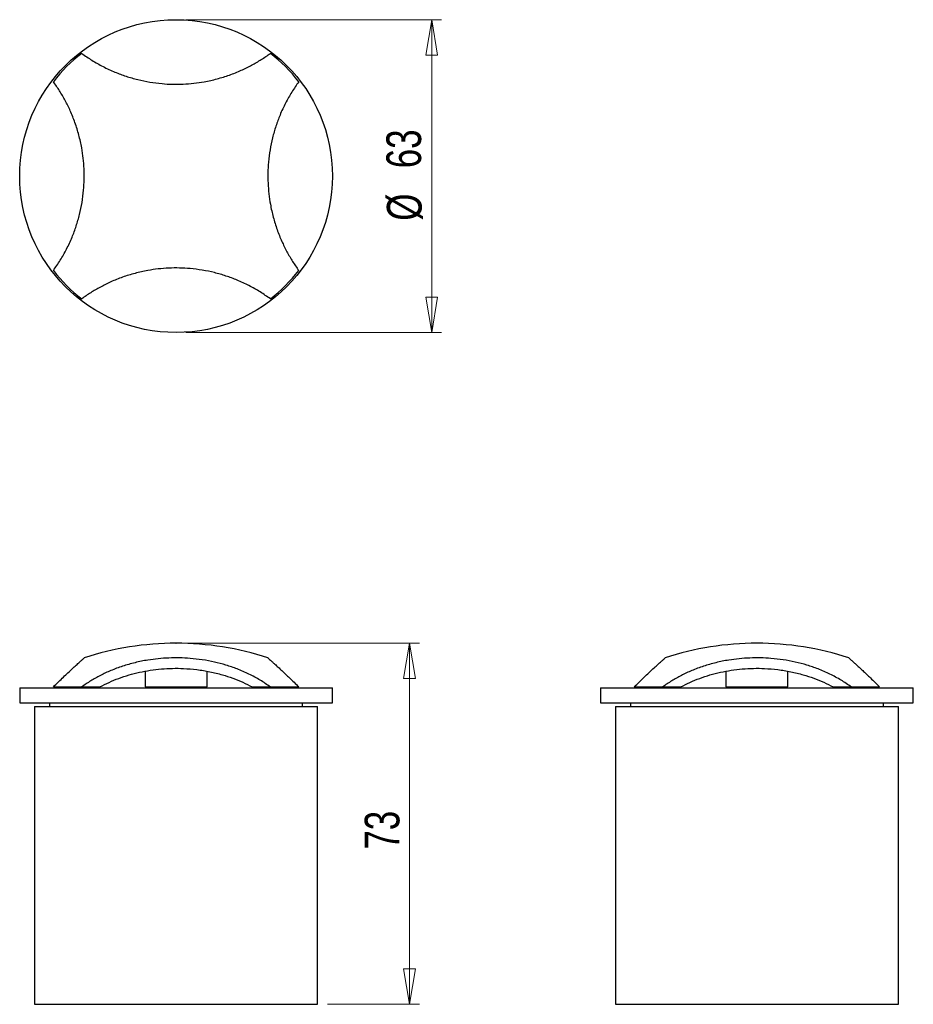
# Model space of a CAD drawing. Header units: millimetres. Extents: x 120.4 to 210.4, y 84.4 to 183.6.
import ezdxf

# ---------------------------------------------------------------- set-up
doc = ezdxf.new("R2010")
doc.units = ezdxf.units.MM
doc.header["$PDSIZE"] = -1
doc.styles.add('SLDTEXTSTYLE0', font='TXT', dxfattribs={"width": 0.75})
doc.dimstyles.new('SLDDIMSTYLE0', dxfattribs={"dimtxt": 3.5, "dimasz": 3.556, "dimexe": 0, "dimexo": 0.0625, "dimgap": 0.875, "dimtad": 1, "dimdec": 0, "dimlfac": 2, "dimrnd": 1e-09, "dimzin": 12, "dimdsep": 46, "dimtxsty": 'SLDTEXTSTYLE0', "dimblk1": 'CLOSED', "dimblk2": 'CLOSED', "dimsah": 1, "dimcen": 0.09, "dimadec": 0, "dimazin": 3, "dimtfac": 1, "dimtdec": 0, "dimtofl": 0, "dimtmove": 0, "dimatfit": 3, "dimldrblk": 'CLOSED', "dimfxl": 0, "dimfrac": 2, "dimtolj": 1, "dimtzin": 12, "dimarcsym": 0})

# ---------------------------------------------------------------- blocks, each defined once
blk = doc.blocks.new('_Closed')
at = {"color": 0, "linetype": 'ByBlock', "lineweight": -2}
for p, q in [((-1, 0.166667), (0, 0)), ((-1, 0.166667), (-1, -0.166667)), ((0, 0), (-1, -0.166667)), ((0, 0), (-1, 0))]:
    blk.add_line(p, q, dxfattribs=at)
blk = doc.blocks.new('_D')
at = {"color": 7, "linetype": 'Continuous', "lineweight": 0}
for p, q in [((137.126, 120.768), (160.64, 120.768)), ((159.64, 120.768), (159.64, 84.411)), ((151.376, 84.411), (160.64, 84.411))]:
    blk.add_line(p, q, dxfattribs=at)
at = {"color": 7, "linetype": 'Continuous', "lineweight": 18, "xscale": 3.556, "yscale": 3.556}
for p, rotation in [((159.64, 120.768), 90.0000000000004), ((159.64, 84.411), 270.0000000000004)]:
    blk.add_blockref('_Closed', p, dxfattribs=dict(at, rotation=rotation))
at = {"color": 7, "linetype": 'Continuous', "lineweight": 18, "insert": (155.128, 99.991), "char_height": 3.5, "attachment_point": 1, "rotation": 90, "style": 'SLDTEXTSTYLE0'}
blk.add_mtext('73', dxfattribs=at)
blk = doc.blocks.new('_D_1')
at = {"color": 7, "linetype": 'Continuous', "lineweight": 0}
for p, q in [((137.126, 183.556), (162.876, 183.556)), ((161.876, 183.556), (161.876, 152.056)), ((137.126, 152.056), (162.876, 152.056))]:
    blk.add_line(p, q, dxfattribs=at)
at = {"color": 7, "linetype": 'Continuous', "lineweight": 18, "xscale": 3.556, "yscale": 3.556}
for p, rotation in [((161.876, 183.556, 3.942), 90.0000000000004), ((161.876, 152.056, 3.942), 270.0000000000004)]:
    blk.add_blockref('_Closed', p, dxfattribs=dict(at, rotation=rotation))
at = {"color": 7, "linetype": 'Continuous', "lineweight": 18, "char_height": 3.5, "attachment_point": 1, "rotation": 90, "style": 'SLDTEXTSTYLE0'}
for s, insert in [('63', (157.311, 168.599)), ('%%c', (157.365, 163.32))]:
    blk.add_mtext(s, dxfattribs=dict(at, insert=insert))

msp = doc.modelspace()

# ---------------------------------------------------------------- linework, layer by layer
at = {"color": 7, "linetype": 'Continuous', "lineweight": 25}
for p, q in [((133.007, 117.948), (133.007, 116.368)), ((139.246, 116.368), (139.246, 117.948)), ((191.523, 117.948), (191.523, 116.368)), ((197.762, 116.368), (197.762, 117.948)), ((120.376, 116.268), (120.376, 114.768)), ((120.376, 116.268), (151.876, 116.268)), ((123.768, 116.368), (126.626, 116.368)), ((126.626, 116.368), (128.452, 116.368)), ((133.007, 116.368), (139.246, 116.368)), ((143.801, 116.368), (145.626, 116.368)), ((145.626, 116.368), (148.485, 116.368)), ((151.876, 114.768), (151.876, 116.268)), ((178.893, 116.268), (178.893, 114.768)), ((178.893, 116.268), (210.393, 116.268)), ((182.284, 116.368), (185.143, 116.368)), ((185.143, 116.368), (186.968, 116.368)), ((191.523, 116.368), (197.762, 116.368)), ((202.318, 116.368), (204.143, 116.368)), ((204.143, 116.368), (207.002, 116.368)), ((210.393, 114.768), (210.393, 116.268)), ((120.376, 114.768), (151.876, 114.768)), ((121.876, 114.411), (121.876, 84.411)), ((121.876, 114.411), (150.376, 114.411)), ((123.376, 114.768), (123.376, 114.411)), ((148.876, 114.411), (148.876, 114.768)), ((150.376, 84.411), (150.376, 114.411)), ((178.893, 114.768), (210.393, 114.768)), ((180.393, 114.411), (180.393, 84.411)), ((180.393, 114.411), (208.893, 114.411)), ((181.893, 114.768), (181.893, 114.411)), ((207.393, 114.411), (207.393, 114.768)), ((208.893, 84.411), (208.893, 114.411)), ((121.876, 84.411), (150.376, 84.411)), ((180.393, 84.411), (208.893, 84.411))]:
    msp.add_line(p, q, dxfattribs=at)
msp.add_circle((136.126, 167.806), 15.75, dxfattribs=at)
for centre, radius, start, end in [((136.126, 167.806), 15.588, 127.54887, 142.45113), ((136.126, 167.806), 15.588, 37.54887, 52.45113), ((136.126, 167.806), 15.588, 217.54887, 232.45113), ((136.126, 167.806), 15.588, 307.54887, 322.45113), ((136.126, 90.957), 29.812, 90.00001, 108.09471), ((136.126, 90.957), 29.812, 71.90509, 89.99999), ((194.643, 90.957), 29.812, 90.00001, 108.09471), ((194.643, 90.957), 29.812, 71.90509, 89.99999)]:
    msp.add_arc(centre, radius, start, end, dxfattribs=at)
for points, knots in [([(126.626, 180.165), (126.964, 179.929), (127.641, 179.456), (128.764, 178.824), (129.915, 178.286), (131.088, 177.852), (132.261, 177.515), (133.473, 177.262), (134.65, 177.11), (135.78, 177.049), (136.852, 177.063), (137.918, 177.146), (139.062, 177.311), (140.269, 177.582), (141.518, 177.971), (142.681, 178.436), (143.748, 178.965), (144.731, 179.535), (145.328, 179.955), (145.626, 180.165)], [0, 0, 0, 0, 0.066349, 0.132832, 0.199139, 0.257688, 0.316522, 0.375324, 0.433831, 0.483736, 0.53384, 0.583947, 0.633858, 0.697004, 0.76034, 0.823518, 0.882297, 0.941195, 1, 1, 1, 1]), ([(123.768, 158.306), (124.004, 158.644), (124.477, 159.32), (125.109, 160.444), (125.646, 161.595), (126.08, 162.768), (126.418, 163.941), (126.671, 165.153), (126.823, 166.33), (126.884, 167.46), (126.87, 168.532), (126.787, 169.598), (126.622, 170.742), (126.351, 171.949), (125.962, 173.198), (125.497, 174.361), (124.968, 175.428), (124.398, 176.411), (123.978, 177.008), (123.768, 177.306)], [0, 0, 0, 0, 0.066349, 0.132832, 0.199139, 0.257688, 0.316522, 0.375324, 0.433831, 0.483736, 0.53384, 0.583947, 0.633858, 0.697004, 0.76034, 0.823518, 0.882297, 0.941195, 1, 1, 1, 1]), ([(148.485, 177.306), (148.249, 176.969), (147.776, 176.292), (147.144, 175.169), (146.606, 174.017), (146.173, 172.845), (145.835, 171.672), (145.582, 170.46), (145.43, 169.283), (145.369, 168.153), (145.383, 167.081), (145.466, 166.015), (145.631, 164.871), (145.902, 163.663), (146.291, 162.415), (146.756, 161.252), (147.285, 160.185), (147.855, 159.202), (148.275, 158.605), (148.485, 158.306)], [0, 0, 0, 0, 0.066349, 0.132832, 0.199139, 0.257688, 0.316522, 0.375324, 0.433831, 0.483736, 0.53384, 0.583947, 0.633858, 0.697004, 0.76034, 0.823518, 0.882297, 0.941195, 1, 1, 1, 1]), ([(145.626, 155.448), (145.289, 155.684), (144.612, 156.157), (143.489, 156.789), (142.337, 157.326), (141.165, 157.76), (139.992, 158.098), (138.78, 158.35), (137.603, 158.503), (136.473, 158.564), (135.401, 158.55), (134.335, 158.467), (133.191, 158.302), (131.984, 158.031), (130.735, 157.642), (129.572, 157.177), (128.505, 156.648), (127.522, 156.078), (126.925, 155.657), (126.626, 155.448)], [0, 0, 0, 0, 0.066349, 0.132832, 0.199139, 0.257688, 0.316522, 0.375324, 0.433831, 0.483736, 0.53384, 0.583947, 0.633858, 0.697004, 0.76034, 0.823518, 0.882297, 0.941195, 1, 1, 1, 1]), ([(123.768, 116.368), (123.944, 116.543), (124.297, 116.893), (124.789, 117.368), (125.247, 117.803), (125.681, 118.209), (126.074, 118.571), (126.412, 118.88), (126.669, 119.111), (126.818, 119.245), (126.879, 119.299), (126.871, 119.292), (126.869, 119.29)], [0, 0, 0, 0, 0.098566, 0.197125, 0.297718, 0.398304, 0.513357, 0.628397, 0.748044, 0.867682, 0.966096, 1, 1, 1, 1]), ([(145.626, 116.368), (145.289, 116.602), (144.612, 117.069), (143.489, 117.673), (142.337, 118.177), (141.165, 118.578), (139.992, 118.885), (138.78, 119.113), (137.603, 119.249), (136.473, 119.304), (135.401, 119.292), (134.335, 119.217), (133.191, 119.069), (131.984, 118.824), (130.735, 118.469), (129.572, 118.038), (128.505, 117.539), (127.522, 116.991), (126.925, 116.576), (126.626, 116.368)], [0, 0, 0, 0, 0.066349, 0.132832, 0.199139, 0.257688, 0.316522, 0.375324, 0.433831, 0.483736, 0.53384, 0.583947, 0.633858, 0.697004, 0.76034, 0.823518, 0.882297, 0.941195, 1, 1, 1, 1]), ([(145.384, 119.29), (145.384, 119.29), (145.384, 119.291), (145.465, 119.218), (145.613, 119.085), (145.824, 118.895), (146.086, 118.657), (146.403, 118.365), (146.762, 118.031), (147.151, 117.666), (147.563, 117.272), (148.007, 116.842), (148.326, 116.526), (148.485, 116.368)], [0, 0, 0, 0, 0.064512, 0.166108, 0.267708, 0.361349, 0.454996, 0.551019, 0.647049, 0.734561, 0.822077, 0.911036, 1, 1, 1, 1]), ([(182.284, 116.368), (182.46, 116.543), (182.813, 116.893), (183.305, 117.368), (183.763, 117.803), (184.197, 118.209), (184.59, 118.571), (184.929, 118.88), (185.185, 119.111), (185.334, 119.245), (185.395, 119.299), (185.387, 119.292), (185.385, 119.29)], [0, 0, 0, 0, 0.098566, 0.197125, 0.297718, 0.398304, 0.513357, 0.628397, 0.748044, 0.867682, 0.966096, 1, 1, 1, 1]), ([(204.143, 116.368), (203.805, 116.602), (203.129, 117.069), (202.005, 117.673), (200.854, 118.177), (199.682, 118.578), (198.508, 118.885), (197.297, 119.113), (196.119, 119.249), (194.99, 119.304), (193.918, 119.292), (192.851, 119.217), (191.707, 119.069), (190.5, 118.824), (189.251, 118.469), (188.089, 118.038), (187.021, 117.539), (186.039, 116.991), (185.441, 116.576), (185.143, 116.368)], [0, 0, 0, 0, 0.066349, 0.132832, 0.199139, 0.257688, 0.316522, 0.375324, 0.433831, 0.483736, 0.53384, 0.583947, 0.633858, 0.697004, 0.76034, 0.823518, 0.882297, 0.941195, 1, 1, 1, 1]), ([(203.901, 119.29), (203.9, 119.29), (203.9, 119.291), (203.981, 119.218), (204.13, 119.085), (204.34, 118.895), (204.602, 118.657), (204.92, 118.365), (205.279, 118.031), (205.667, 117.666), (206.08, 117.272), (206.523, 116.842), (206.842, 116.526), (207.002, 116.368)], [0, 0, 0, 0, 0.064512, 0.166108, 0.267708, 0.361349, 0.454996, 0.551019, 0.647049, 0.734561, 0.822077, 0.911036, 1, 1, 1, 1]), ([(128.452, 116.368), (128.758, 116.526), (129.37, 116.841), (130.355, 117.24), (131.381, 117.582), (132.443, 117.856), (133.533, 118.059), (134.645, 118.19), (135.769, 118.251), (136.968, 118.238), (138.23, 118.131), (139.538, 117.918), (140.748, 117.622), (141.853, 117.258), (142.861, 116.852), (143.488, 116.529), (143.801, 116.368)], [0, 0, 0, 0, 0.068549, 0.137344, 0.206103, 0.274601, 0.342401, 0.410502, 0.47859, 0.546373, 0.627267, 0.708424, 0.789347, 0.859508, 0.929813, 1, 1, 1, 1]), ([(186.968, 116.368), (187.274, 116.526), (187.887, 116.841), (188.871, 117.24), (189.897, 117.582), (190.959, 117.856), (192.05, 118.059), (193.161, 118.19), (194.286, 118.251), (195.484, 118.238), (196.747, 118.131), (198.054, 117.918), (199.265, 117.622), (200.37, 117.258), (201.378, 116.852), (202.004, 116.529), (202.318, 116.368)], [0, 0, 0, 0, 0.068549, 0.137344, 0.206103, 0.274601, 0.342401, 0.410502, 0.47859, 0.546373, 0.627267, 0.708424, 0.789347, 0.859508, 0.929813, 1, 1, 1, 1])]:
    msp.add_open_spline(points, degree=3, knots=knots, dxfattribs=at)
at = {"color": 7, "linetype": 'Continuous', "lineweight": 0}
msp.add_point((136.126, 120.768), dxfattribs=at)
msp.add_point((136.126, 120.768), dxfattribs=at)

# ---------------------------------------------------------------- dimensions: what is measured, and where the dimension line sits
at = {"color": 7, "linetype": 'Continuous', "lineweight": 18}
dim = msp.add_linear_dim(base=(161.876, 152.056), p1=(136.126, 183.556), p2=(136.126, 152.056), angle=90, text='%%c<>', dimstyle='SLDDIMSTYLE0', dxfattribs=at)
dim.commit()
dim.dimension.update_dxf_attribs({"geometry": '_D_1', "text_midpoint": (161.876, 168.546), "dimtype": 160})
dim = msp.add_linear_dim(base=(159.64, 84.411), p1=(136.126, 120.768), p2=(150.376, 84.411), angle=90, dimstyle='SLDDIMSTYLE0', dxfattribs=at)
dim.commit()
dim.dimension.update_dxf_attribs({"geometry": '_D', "text_midpoint": (159.64, 102.577), "dimtype": 160})

doc.saveas('drawing.dxf')
